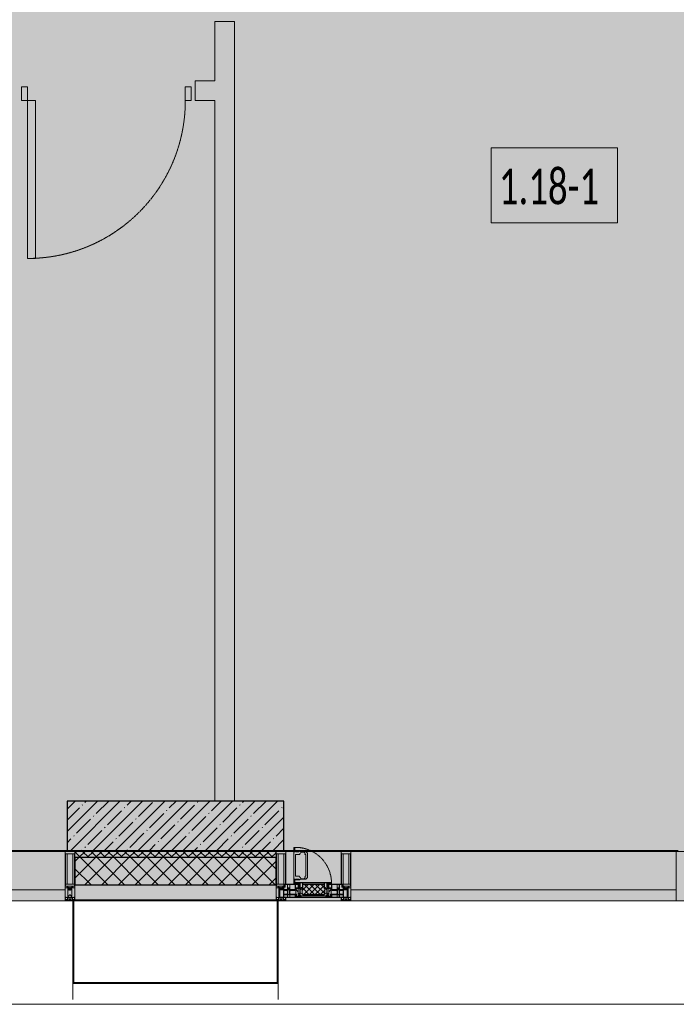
# Model space of a CAD drawing. Header units: millimetres. Extents: x -76220005 to 7466349, y -86687 to 22351.
# Tile 5 of 256: x 22988 to 26318, y -50259 to -45269. Entities that reach past the tile are written whole.
import ezdxf

# ---------------------------------------------------------------- set-up
doc = ezdxf.new("R2010")
doc.units = ezdxf.units.MM
doc.linetypes.add('-D1-02х01', pattern=[3, 2, -1])
for name, color, linetype, lineweight in [('_0', 7, 'Continuous', 13), ('A-010-A_ROOM', 7, 'Continuous', 18), ('A-200-M_WALL', 7, 'Continuous', 5), ('A-200-M_WALL_INT', 7, 'Continuous', 5), ('A-200-M_WALL_PAT', 7, 'Continuous', 5), ('A-214-M_CURT_WALL', 7, 'Continuous', 5), ('A-215-M_CURT_PANEL', 7, 'Continuous', 5), ('A-230-M_FLOOR', 7, 'Continuous', 5), ('A-280-M_COLUMN', 7, 'Continuous', 5), ('A-314-M_WINDOW', 7, 'Continuous', 5), ('A-325-M_DOOR', 7, 'Continuous', 5), ('S-280-M_COLUMN', 7, 'Continuous', 5), ('Z-060-M_DETAIL', 7, 'Continuous', 5), ('Ограждение', 7, 'Continuous', 5), ('Поручни', 7, 'Continuous', 5)]:
    doc.layers.add(name, color=color, linetype=linetype, lineweight=lineweight)
doc.styles.add('Calibri Light_2', font='Calibri light.ttf', dxfattribs={"width": 0.7, "height": 250})

# ---------------------------------------------------------------- blocks, each defined once
blk = doc.blocks.new('System Panel - A_PAN_Glass-3811965-50_AS_Plan_10')
at = {"layer": 'A-215-M_CURT_PANEL'}
for p, q in [((825, 55), (-825, 55)), ((-825, 55), (-825, 0)), ((825, 0), (825, 55)), ((-825, 0), (825, 0))]:
    blk.add_line(p, q, dxfattribs=at)
blk = doc.blocks.new('Rectangular Mullion - R_StandardFrame_50Wx250H-3725449-50_AS_Plan_10')
at = {"layer": 'A-214-M_CURT_WALL'}
blk.add_line((33540, -505), (31890, -505), dxfattribs=at)
blk = doc.blocks.new('A_PAN_Створка - 383мм-V17-50_AS_Plan_10')
at = {"layer": 'A-215-M_CURT_PANEL'}
h = blk.add_hatch(dxfattribs=at)
h.set_pattern_fill('FP_22', color=256, style=0, pattern_type=2)
h.set_pattern_definition([(225, (-11700, -754.981), (14.142136, -14.142136), []), (315, (-11700, -754.981), (14.142136, 14.142136), [])])
h.paths.add_polyline_path([(-54.5, -31.8), (-54.9, -34.1), (-57.2, -36.4), (-57.2, -60.8), (-54.6, -63.4), (-53.6, -82.7), (54.6, -81.8), (54.6, -63.4), (57.2, -60.8), (57.2, -36.4), (54.9, -34.1), (54.5, -31.8)])
at = {"layer": 'A-314-M_WINDOW'}
for p, q in [((-67.9, -17), (-171, -17)), ((-171, -17), (-171, -57)), ((-171, -18.5), (-153.5, -18.5)), ((-153.5, -18.5), (-152, -20)), ((-152, -20), (-152, -73.5)), ((-150.5, -17), (-150.5, -29.4)), ((-132.4, -18.6), (-150.5, -18.6)), ((-150.5, -29.4), (-132.4, -29.4)), ((-150.5, -33.6), (-150.5, -68)), ((-136.3, -33.6), (-150.5, -33.6)), ((-137.2, -31), (-135.8, -35)), ((-132.5, -31), (-137.2, -31)), ((-132.1, -36.8), (-135.8, -35)), ((-132.1, -49), (-135.8, -50.8)), ((-132.5, -31.9), (-133.4, -33.7)), ((-133.4, -33.7), (-130.1, -35.3)), ((-132.5, -31.9), (-132.5, -31)), ((-132.4, -29.4), (-132.4, -18.6)), ((-132.1, -49), (-132.1, -36.8)), ((-131, -18.2), (-131, -29.5)), ((-120.8, -18.2), (-131, -18.2)), ((-131, -29.5), (-120.8, -29.5)), ((-131, -30.9), (-131, -33)), ((-120.8, -30.9), (-131, -30.9)), ((-129.4, -34.6), (-131, -33)), ((-130.1, -35.3), (-129.4, -34.6)), ((-130.1, -35.3), (-130.1, -50.4)), ((-122.4, -34.6), (-120.8, -33)), ((-121.7, -35.3), (-122.4, -34.6)), ((-118.4, -33.7), (-121.7, -35.3)), ((-121.7, -35.3), (-121.7, -50.4)), ((-120.8, -18.2), (-120.8, -29.5)), ((-120.8, -30.9), (-120.8, -33)), ((-119.7, -36.8), (-115.9, -35)), ((-119.7, -49), (-119.7, -36.8)), ((-119.7, -49), (-115.9, -50.8)), ((-119.3, -18.6), (-92.5, -18.6)), ((-119.3, -29.4), (-119.3, -18.6)), ((-92.5, -29.4), (-119.3, -29.4)), ((-119.3, -31), (-114.6, -31)), ((-119.3, -31.9), (-119.3, -31)), ((-119.3, -31.9), (-118.4, -33.7)), ((-114.6, -31), (-115.9, -35)), ((-94.1, -33.5), (-115.4, -33.5)), ((-89.9, -35.1), (-94.1, -33.5)), ((-92.5, -18.6), (-92.5, -29.4)), ((-90.8, -18.5), (-90.8, -29.4)), ((-87.3, -18.5), (-90.8, -18.5)), ((-90.8, -29.4), (-85.9, -29.4)), ((-89.9, -32.5), (-89.9, -35.1)), ((-85.9, -32.5), (-89.9, -32.5)), ((-89.9, -35.1), (-89.9, -50.9)), ((-87.3, -20.4), (-87.3, -18.5)), ((-87.3, -20.4), (-87.3, -21.9)), ((-84.8, -20.4), (-87.3, -20.4)), ((-87.3, -21.9), (-85.9, -21.9)), ((-85.9, -18.2), (-85.9, -20.4)), ((-75.9, -18.2), (-85.9, -18.2)), ((-85.9, -21.9), (-85.9, -29.4)), ((-85.9, -29.4), (-85.9, -32.5)), ((-85.9, -53.5), (-78, -45.6)), ((-83.4, -20.4), (-84.8, -20.4)), ((-70, -33.8), (-83.4, -20.4)), ((-78, -84), (-78, -23.5)), ((-78, -23.5), (-67.9, -23.5)), ((-78, -36.8), (-70, -36.8)), ((-78, -45.6), (-78, -36.8)), ((-75.9, -21.5), (-75.9, -18.2)), ((-75.9, -21.5), (-75.9, -23.5)), ((-74.9, -21.5), (-75.9, -21.5)), ((-75.9, -23.5), (-73, -23.5)), ((-74.9, -17.9), (-74.9, -21.5)), ((-68.9, -17.9), (-74.9, -17.9)), ((-67.2, -29.3), (-73, -23.5)), ((-61.4, -23.5), (-70, -32.1)), ((-70, -32.1), (-70, -62.5)), ((-70, -36.8), (-70, -33.8)), ((-68.9, -21.5), (-68.9, -17.9)), ((-67.9, -21.5), (-68.9, -21.5)), ((67.9, -17), (-67.9, -17)), ((-61.4, -23.5), (-67.9, -17)), ((-67.9, -17), (-67.9, -23.5)), ((-67.9, -17), (67.9, -17)), ((-67.9, -21.5), (-67.9, -23.5)), ((-67.9, -23.5), (-64.6, -26.8)), ((-67.9, -23.5), (-64.6, -26.8)), ((-64.6, -26.8), (-67.2, -29.3)), ((-64.6, -26.8), (-61.4, -23.5)), ((61.4, -23.5), (-61.4, -23.5)), ((67.9, -17), (61.4, -23.5)), ((70, -32.1), (61.4, -23.5)), ((61.4, -23.5), (64.6, -26.8)), ((67.9, -23.5), (64.6, -26.8)), ((64.6, -26.8), (67.9, -23.5)), ((64.6, -26.8), (67.2, -29.3)), ((67.2, -29.3), (73, -23.5)), ((67.9, -23.5), (67.9, -17)), ((171, -17), (67.9, -17)), ((67.9, -21.5), (67.9, -23.5)), ((67.9, -21.5), (68.9, -21.5)), ((67.9, -23.5), (78, -23.5)), ((68.9, -17.9), (74.9, -17.9)), ((68.9, -21.5), (68.9, -17.9)), ((70, -33.8), (83.4, -20.4)), ((70, -62.5), (70, -32.1)), ((70, -36.8), (70, -33.8)), ((78, -36.8), (70, -36.8)), ((75.9, -23.5), (73, -23.5)), ((74.9, -17.9), (74.9, -21.5)), ((74.9, -21.5), (75.9, -21.5)), ((75.9, -18.2), (85.9, -18.2)), ((75.9, -21.5), (75.9, -18.2)), ((75.9, -21.5), (75.9, -23.5)), ((78, -23.5), (78, -84)), ((78, -45.6), (78, -36.8)), ((85.9, -53.5), (78, -45.6)), ((83.4, -20.4), (84.8, -20.4)), ((84.8, -20.4), (87.3, -20.4)), ((85.9, -18.2), (85.9, -20.4)), ((85.9, -21.9), (85.9, -29.4)), ((87.3, -21.9), (85.9, -21.9)), ((85.9, -29.4), (85.9, -32.5)), ((90.8, -29.4), (85.9, -29.4)), ((85.9, -32.5), (89.9, -32.5)), ((87.3, -18.5), (90.8, -18.5)), ((87.3, -20.4), (87.3, -18.5)), ((87.3, -20.4), (87.3, -21.9)), ((89.9, -32.5), (89.9, -35.1)), ((89.9, -35.1), (94.1, -33.5)), ((89.9, -35.1), (89.9, -50.9)), ((90.8, -18.5), (90.8, -29.4)), ((92.5, -18.6), (92.5, -29.4)), ((119.3, -18.6), (92.5, -18.6)), ((92.5, -29.4), (119.3, -29.4)), ((94.1, -33.5), (115.4, -33.5)), ((114.6, -31), (115.9, -35)), ((119.3, -31), (114.6, -31)), ((119.7, -36.8), (115.9, -35)), ((119.7, -49), (115.9, -50.8)), ((119.3, -31.9), (118.4, -33.7)), ((118.4, -33.7), (121.7, -35.3)), ((119.3, -29.4), (119.3, -18.6)), ((119.3, -31.9), (119.3, -31)), ((119.7, -49), (119.7, -36.8)), ((120.8, -18.2), (120.8, -29.5)), ((120.8, -18.2), (131, -18.2)), ((131, -29.5), (120.8, -29.5)), ((120.8, -30.9), (120.8, -33)), ((120.8, -30.9), (131, -30.9)), ((122.4, -34.6), (120.8, -33)), ((121.7, -35.3), (122.4, -34.6)), ((121.7, -35.3), (121.7, -50.4)), ((129.4, -34.6), (131, -33)), ((130.1, -35.3), (129.4, -34.6)), ((133.4, -33.7), (130.1, -35.3)), ((130.1, -35.3), (130.1, -50.4)), ((131, -18.2), (131, -29.5)), ((131, -30.9), (131, -33)), ((132.1, -36.8), (135.8, -35)), ((132.1, -49), (132.1, -36.8)), ((132.1, -49), (135.8, -50.8)), ((132.4, -18.6), (150.5, -18.6)), ((132.4, -29.4), (132.4, -18.6)), ((150.5, -29.4), (132.4, -29.4)), ((132.5, -31), (137.2, -31)), ((132.5, -31.9), (132.5, -31)), ((132.5, -31.9), (133.4, -33.7)), ((137.2, -31), (135.8, -35)), ((136.3, -33.6), (150.5, -33.6)), ((150.5, -17), (150.5, -29.4)), ((150.5, -33.6), (150.5, -68)), ((153.5, -18.5), (152, -20)), ((152, -20), (152, -73.5)), ((171, -18.5), (153.5, -18.5)), ((171, -57), (171, -17)), ((-171, -55.5), (-152, -55.5)), ((-171, -57), (-156, -57)), ((-153, -60), (-153, -73.5)), ((-153, -73.5), (-150, -73.5)), ((-136.4, -52.4), (-150.5, -52.4)), ((-150.5, -56.6), (-132.4, -56.6)), ((-150.5, -68), (-143.5, -68)), ((-150.5, -69.5), (-150.5, -73.5)), ((-145, -69.5), (-150.5, -69.5)), ((-150, -73.5), (-150, -84)), ((-150, -84), (-78, -84)), ((-148.5, -81), (-148.5, -82.5)), ((-143.5, -81), (-148.5, -81)), ((-148.5, -82.5), (-132.4, -82.5)), ((-145, -69.5), (-145, -79.5)), ((-143.5, -68), (-143.5, -81)), ((-137.2, -54.8), (-135.8, -50.8)), ((-132.5, -54.8), (-137.2, -54.8)), ((-133.4, -52), (-130.1, -50.4)), ((-132.5, -53.8), (-133.4, -52)), ((-132.5, -53.8), (-132.5, -54.8)), ((-132.4, -56.6), (-132.4, -82.5)), ((-129.4, -51.1), (-131, -52.7)), ((-131, -55.1), (-131, -52.7)), ((-120.8, -55.1), (-131, -55.1)), ((-131, -56.5), (-131, -62.6)), ((-131, -56.5), (-120.8, -56.5)), ((-120.8, -62.6), (-131, -62.6)), ((-131, -64.6), (-120.8, -64.6)), ((-131, -82.5), (-131, -64.6)), ((-131, -82.5), (-120.8, -82.5)), ((-130.1, -50.4), (-129.4, -51.1)), ((-121.7, -50.4), (-122.4, -51.1)), ((-122.4, -51.1), (-120.8, -52.7)), ((-118.4, -52), (-121.7, -50.4)), ((-120.8, -55.1), (-120.8, -52.7)), ((-120.8, -56.5), (-120.8, -62.6)), ((-120.8, -82.5), (-120.8, -64.6)), ((-119.3, -53.8), (-118.4, -52)), ((-119.3, -53.8), (-119.3, -54.8)), ((-119.3, -54.8), (-114.6, -54.8)), ((-119.3, -56.6), (-119.3, -82.5)), ((-92.5, -56.6), (-119.3, -56.6)), ((-119.3, -82.5), (-92.5, -82.5)), ((-114.6, -54.8), (-115.9, -50.8)), ((-94.1, -52.5), (-115.3, -52.5)), ((-89.9, -50.9), (-94.1, -52.5)), ((-92.5, -56.6), (-92.5, -82.5)), ((-73.9, -87.5), (-91.5, -87.5)), ((-91.5, -87.5), (-91.5, -92)), ((-91.5, -92), (91.5, -92)), ((-90.8, -56.6), (-85.9, -56.6)), ((-90.8, -62.7), (-90.8, -56.6)), ((-80.4, -62.7), (-90.8, -62.7)), ((-90.8, -64.6), (-90.8, -82.5)), ((-80.1, -64.6), (-90.8, -64.6)), ((-90.8, -82.5), (-79.5, -82.5)), ((-89.9, -52.2), (-89.9, -50.9)), ((-89.9, -52.2), (-88.6, -53.5)), ((-85.9, -53.5), (-88.6, -53.5)), ((-85.9, -56.6), (-85.9, -53.5)), ((-78, -84), (-85, -84)), ((-85, -84), (-85, -87.5)), ((-85, -87.5), (-78, -87.5)), ((-80.4, -61.1), (-80.4, -62.7)), ((-78, -61.1), (-80.4, -61.1)), ((-80.1, -66.1), (-80.1, -64.6)), ((-78, -66.1), (-80.1, -66.1)), ((-79.5, -80.6), (-78, -80.6)), ((-79.5, -82.5), (-79.5, -80.6)), ((-78, -66.1), (-78, -61.1)), ((-78, -87.5), (-78, -84)), ((-78, -84), (-73.9, -84)), ((-70, -62.5), (-73.9, -62.5)), ((-73.9, -62.5), (-73.9, -87.5)), ((73.9, -62.5), (70, -62.5)), ((73.9, -87.5), (73.9, -62.5)), ((73.9, -84), (78, -84)), ((91.5, -87.5), (73.9, -87.5)), ((78, -61.1), (80.4, -61.1)), ((78, -66.1), (78, -61.1)), ((78, -66.1), (80.1, -66.1)), ((79.5, -80.6), (78, -80.6)), ((78, -87.5), (78, -84)), ((78, -84), (85, -84)), ((78, -84), (150, -84)), ((85, -87.5), (78, -87.5)), ((79.5, -82.5), (79.5, -80.6)), ((90.8, -82.5), (79.5, -82.5)), ((80.1, -64.6), (90.8, -64.6)), ((80.1, -66.1), (80.1, -64.6)), ((80.4, -61.1), (80.4, -62.7)), ((80.4, -62.7), (90.8, -62.7)), ((85, -84), (85, -87.5)), ((85.9, -53.5), (88.6, -53.5)), ((85.9, -56.6), (85.9, -53.5)), ((90.8, -56.6), (85.9, -56.6)), ((89.9, -52.2), (88.6, -53.5)), ((89.9, -50.9), (94.1, -52.5)), ((89.9, -52.2), (89.9, -50.9)), ((90.8, -62.7), (90.8, -56.6)), ((90.8, -64.6), (90.8, -82.5)), ((91.5, -92), (91.5, -87.5)), ((92.5, -56.6), (119.3, -56.6)), ((92.5, -56.6), (92.5, -82.5)), ((119.3, -82.5), (92.5, -82.5)), ((94.1, -52.5), (115.3, -52.5)), ((114.6, -54.8), (115.9, -50.8)), ((119.3, -54.8), (114.6, -54.8)), ((118.4, -52), (121.7, -50.4)), ((119.3, -53.8), (118.4, -52)), ((119.3, -53.8), (119.3, -54.8)), ((119.3, -56.6), (119.3, -82.5)), ((122.4, -51.1), (120.8, -52.7)), ((120.8, -55.1), (120.8, -52.7)), ((120.8, -55.1), (131, -55.1)), ((120.8, -56.5), (120.8, -62.6)), ((131, -56.5), (120.8, -56.5)), ((120.8, -62.6), (131, -62.6)), ((120.8, -82.5), (120.8, -64.6)), ((131, -64.6), (120.8, -64.6)), ((131, -82.5), (120.8, -82.5)), ((121.7, -50.4), (122.4, -51.1)), ((130.1, -50.4), (129.4, -51.1)), ((129.4, -51.1), (131, -52.7)), ((133.4, -52), (130.1, -50.4)), ((131, -55.1), (131, -52.7)), ((131, -56.5), (131, -62.6)), ((131, -82.5), (131, -64.6)), ((150.5, -56.6), (132.4, -56.6)), ((132.4, -56.6), (132.4, -82.5)), ((148.5, -82.5), (132.4, -82.5)), ((132.5, -53.8), (133.4, -52)), ((132.5, -53.8), (132.5, -54.8)), ((132.5, -54.8), (137.2, -54.8)), ((137.2, -54.8), (135.8, -50.8)), ((136.4, -52.4), (150.5, -52.4)), ((143.5, -68), (143.5, -81)), ((150.5, -68), (143.5, -68)), ((143.5, -81), (148.5, -81)), ((145, -69.5), (150.5, -69.5)), ((145, -69.5), (145, -79.5)), ((148.5, -81), (148.5, -82.5)), ((150, -84), (150, -73.5)), ((150, -73.5), (153, -73.5)), ((150.5, -69.5), (150.5, -73.5)), ((171, -55.5), (152, -55.5)), ((153, -73.5), (153, -60)), ((156, -57), (171, -57))]:
    blk.add_line(p, q, dxfattribs=at)
for centre, start, end in [((-156, -60), 0, 90), ((156, -60), 90, 180)]:
    blk.add_arc(centre, 3, start, end, dxfattribs=at)
at = {"layer": 'A-314-M_WINDOW', "linetype": '-D1-02х01'}
blk.add_arc((91.4, -87.5), 183, 181.4091, 271.1445, dxfattribs=at)
at = {"layer": 'Z-060-M_DETAIL'}
for p, q in [((-70, -32.1), (-61.4, -23.5)), ((-70, -62.5), (-70, -32.1)), ((-67.8, -38.3), (-65.7, -37.4)), ((-67.8, -55.7), (-67.8, -38.3)), ((-65.7, -37.4), (-60.8, -34.7)), ((61.4, -23.5), (-61.4, -23.5)), ((-60.8, -34.7), (-57.3, -35.9)), ((-55.2, -33.8), (-57.3, -35.9)), ((-54.9, -34.1), (-57.2, -36.4)), ((-57.2, -36.4), (-57.2, -60.8)), ((-55.2, -33.8), (-54.8, -31.5)), ((-54.9, -25.8), (-53.9, -24.8)), ((-54.9, -29.5), (-54.9, -25.8)), ((-53.9, -30.5), (-54.9, -29.5)), ((-54.5, -31.8), (-54.9, -34.1)), ((0, -31.5), (-54.8, -31.5)), ((54.5, -31.8), (-54.5, -31.8)), ((-53.9, -24.8), (53.9, -24.8)), ((53.9, -30.5), (-53.9, -30.5)), ((0, -31.5), (54.8, -31.5)), ((54.9, -25.8), (53.9, -24.8)), ((53.9, -30.5), (54.9, -29.5)), ((54.9, -34.1), (54.5, -31.8)), ((55.2, -33.8), (54.8, -31.5)), ((54.9, -29.5), (54.9, -25.8)), ((57.2, -36.4), (54.9, -34.1)), ((55.2, -33.8), (57.3, -35.9)), ((57.2, -60.8), (57.2, -36.4)), ((60.8, -34.7), (57.3, -35.9)), ((65.7, -37.4), (60.8, -34.7)), ((70, -32.1), (61.4, -23.5)), ((67.8, -38.3), (65.7, -37.4)), ((67.8, -55.7), (67.8, -38.3)), ((70, -62.5), (70, -32.1)), ((-91.5, -87.5), (-73.9, -87.5)), ((-91.5, -92), (-91.5, -87.5)), ((-91.5, -92), (91.5, -92)), ((-83.4, -90.3), (-83.4, -87.5)), ((-83.4, -90.3), (-69.4, -90.3)), ((-73.9, -62.5), (-70, -62.5)), ((-73.9, -87.5), (-73.9, -62.5)), ((-69.4, -66.5), (-73.9, -66.5)), ((-73.9, -81.5), (-69.4, -81.5)), ((-69.4, -85.5), (-73.9, -85.5)), ((-69.4, -81.5), (-69.4, -66.5)), ((-69.4, -90.3), (-69.4, -85.5)), ((-61.7, -62.5), (-67.9, -62.5)), ((-67.9, -62.5), (-67.9, -89.3)), ((-67.9, -89.3), (-66.9, -90.3)), ((-66, -56.5), (-67.8, -55.7)), ((-66.9, -90.3), (-57.4, -90.3)), ((-66, -56.5), (-62, -59.1)), ((-62, -59.1), (-60.7, -61)), ((-61.7, -64.9), (-61.7, -62.5)), ((-60.1, -67.7), (-61.7, -64.9)), ((-60.7, -61), (-57.4, -61)), ((-56.4, -67.7), (-60.1, -67.7)), ((-57.4, -61), (-54.9, -63.5)), ((-57.4, -90.3), (-56.4, -89.4)), ((-57.2, -60.8), (-54.6, -63.4)), ((-56.4, -89.4), (-56.4, -67.7)), ((-54.9, -63.5), (-54.9, -81.9)), ((-54.9, -81.9), (-53.8, -83)), ((-54.9, -85.6), (-53.9, -84.6)), ((-54.9, -89.3), (-54.9, -85.6)), ((-53.9, -90.3), (-54.9, -89.3)), ((-54.6, -63.4), (-54.6, -81.8)), ((-54.6, -81.8), (-53.6, -82.7)), ((-53.9, -84.6), (53.9, -84.6)), ((53.9, -90.3), (-53.9, -90.3)), ((53.8, -83), (-53.8, -83)), ((-53.6, -82.7), (53.6, -82.7)), ((53.6, -82.7), (54.6, -81.8)), ((54.9, -81.9), (53.8, -83)), ((54.9, -85.6), (53.9, -84.6)), ((53.9, -90.3), (54.9, -89.3)), ((54.6, -63.4), (57.2, -60.8)), ((54.6, -81.8), (54.6, -63.4)), ((57.4, -61), (54.9, -63.5)), ((54.9, -63.5), (54.9, -81.9)), ((54.9, -89.3), (54.9, -85.6)), ((56.4, -67.7), (60.1, -67.7)), ((56.4, -89.4), (56.4, -67.7)), ((57.4, -90.3), (56.4, -89.4)), ((60.7, -61), (57.4, -61)), ((66.9, -90.3), (57.4, -90.3)), ((60.1, -67.7), (61.7, -64.9)), ((62, -59.1), (60.7, -61)), ((61.7, -62.5), (67.9, -62.5)), ((61.7, -64.9), (61.7, -62.5)), ((66, -56.5), (62, -59.1)), ((66, -56.5), (67.8, -55.7)), ((67.9, -89.3), (66.9, -90.3)), ((67.9, -62.5), (67.9, -89.3)), ((69.4, -66.5), (73.9, -66.5)), ((69.4, -81.5), (69.4, -66.5)), ((73.9, -81.5), (69.4, -81.5)), ((69.4, -85.5), (73.9, -85.5)), ((69.4, -90.3), (69.4, -85.5)), ((83.4, -90.3), (69.4, -90.3)), ((73.9, -62.5), (70, -62.5)), ((73.9, -87.5), (73.9, -62.5)), ((91.5, -87.5), (73.9, -87.5)), ((83.4, -90.3), (83.4, -87.5)), ((91.5, -92), (91.5, -87.5))]:
    blk.add_line(p, q, dxfattribs=at)
at = {"layer": 'Z-060-M_DETAIL', "color": 9, "true_color": 0xc8c8c8}
for p, q in [((95.1, -87.5), (95.1, -105.1)), ((99.6, -87.5), (95.1, -87.5)), ((97.9, -95.6), (95.1, -95.6)), ((97.9, -95.6), (97.9, -109.6)), ((99.6, -270.5), (99.6, -87.5)), ((39.7, -109), (31.1, -117.6)), ((31.1, -117.6), (31.1, -240.4)), ((41.4, -123.8), (39.1, -124.2)), ((39.1, -179), (39.1, -124.2)), ((70.1, -109), (39.7, -109)), ((41.4, -123.8), (43.5, -121.7)), ((45, -113.3), (42.3, -118.2)), ((42.3, -118.2), (43.5, -121.7)), ((45.9, -111.2), (45, -113.3)), ((63.3, -111.2), (45.9, -111.2)), ((64.1, -113), (63.3, -111.2)), ((64.1, -113), (66.7, -117)), ((66.7, -117), (68.6, -118.3)), ((68.6, -118.3), (68.6, -121.6)), ((68.6, -121.6), (71.1, -124.1)), ((70.1, -105.1), (70.1, -109)), ((95.1, -105.1), (70.1, -105.1)), ((71.1, -124.1), (89.5, -124.1)), ((74.1, -109.6), (74.1, -105.1)), ((89.1, -109.6), (74.1, -109.6)), ((89.1, -105.1), (89.1, -109.6)), ((89.5, -124.1), (90.6, -125.2)), ((90.6, -125.2), (90.6, -232.8)), ((93.1, -109.6), (93.1, -105.1)), ((97.9, -109.6), (93.1, -109.6)), ((39.1, -179), (39.1, -233.8)), ((39.7, -249), (31.1, -240.4)), ((41.4, -234.2), (39.1, -233.8)), ((70.1, -249), (39.7, -249)), ((41.4, -234.2), (43.5, -236.3)), ((42.3, -239.8), (43.5, -236.3)), ((45, -244.7), (42.3, -239.8)), ((45.9, -246.8), (45, -244.7)), ((63.3, -246.8), (45.9, -246.8)), ((64.1, -245), (63.3, -246.8)), ((64.1, -245), (66.7, -241)), ((66.7, -241), (68.6, -239.7)), ((68.6, -236.4), (71.1, -233.9)), ((68.6, -239.7), (68.6, -236.4)), ((70.1, -252.9), (70.1, -249)), ((71.1, -233.9), (89.5, -233.9)), ((74.1, -248.4), (74.1, -252.9)), ((89.1, -248.4), (74.1, -248.4)), ((89.1, -252.9), (89.1, -248.4)), ((89.5, -233.9), (90.6, -232.8)), ((93.1, -248.4), (93.1, -252.9)), ((97.9, -248.4), (93.1, -248.4)), ((97.9, -262.4), (97.9, -248.4)), ((95.1, -252.9), (70.1, -252.9)), ((95.1, -270.5), (95.1, -252.9)), ((97.9, -262.4), (95.1, -262.4)), ((99.6, -270.5), (95.1, -270.5))]:
    blk.add_line(p, q, dxfattribs=at)
blk = doc.blocks.new('Rectangular Mullion - R_StandardFrame_50Wx250H-V7-50_AS_Plan_10')
at = {"layer": 'A-214-M_CURT_WALL'}
for p, q in [((34660, -505), (34700.4, -505)), ((34729.9, -505), (34940, -505)), ((34660, -755), (34940, -755))]:
    blk.add_line(p, q, dxfattribs=at)
blk = doc.blocks.new('Rectangular Mullion - 50Wx250H-V1-50_AS_Plan_10')
at = {"layer": 'Z-060-M_DETAIL'}
for p, q in [((-25, 84), (-25, 250)), ((-25, 250), (0, 250)), ((25, 250), (0, 250)), ((25, 65.2), (25, 250)), ((-23, 237.3), (0, 237.3)), ((-23, 237.3), (-23, 84)), ((-14.9, 84), (-14.9, 237.3)), ((23, 237.3), (0, 237.3)), ((14.9, 84), (14.9, 237.3)), ((23, 237.3), (23, 73.6)), ((0, 84), (-15, 84)), ((-0.5, 73.6), (-15, 73.6)), ((-10, 71.3), (-12, 71.3)), ((-10, 57.4), (-10, 71.3)), ((-7, 65.2), (-5.9, 67.3)), ((-7, 65.2), (-7, 57)), ((-4.1, 67.3), (-5.9, 67.3)), ((-4.1, 67.3), (-2.9, 65.1)), ((-2.9, 65.1), (-2.9, 57)), ((0, 84), (23, 84)), ((0.5, 73.6), (23, 73.6)), ((4.1, 67.3), (2.9, 65.1)), ((2.9, 65.1), (2.9, 57)), ((4.1, 67.3), (5.9, 67.3)), ((7, 65.2), (5.9, 67.3)), ((7, 65.2), (7, 54.7)), ((8.7, 53), (7, 54.7)), ((8.7, 53), (10, 53)), ((10, 71.3), (14, 71.3)), ((10, 53), (10, 71.3)), ((10, 53), (10, 17)), ((14, 71.3), (14, 65.2)), ((14, 65.2), (25, 65.2)), ((-23.8, 14.6), (-25, 14.2)), ((-25, 0), (-25, 14.2)), ((-23.8, 17), (-23.8, 14.6)), ((-22.5, 10.6), (-23.8, 14.6)), ((-22.5, 10.6), (-23.7, 9.9)), ((-23.7, 1.3), (-23.7, 9.9)), ((-23.7, 1.3), (-11.8, 1.3)), ((-23.2, 10.2), (-22.5, 8)), ((-22.5, 8), (-22.5, 4.5)), ((-21.3, 4.5), (-22.5, 4.5)), ((-22.3, 17), (-22.3, 16)), ((-22.3, 16), (-21.3, 16)), ((-19.9, 17), (-21.3, 16)), ((-21.3, 4.5), (-21.3, 6.5)), ((-21.3, 6.5), (-14.2, 6.5)), ((-7.4, 16.6), (-18.4, 16.6)), ((-14.2, 6.5), (-14.2, 4.5)), ((-13.2, 4.5), (-14.2, 4.5)), ((-13.2, 4.5), (-12.2, 7.2)), ((-12.7, 7.6), (-11.3, 11.4)), ((-12.7, 7.6), (-11.8, 6.9)), ((-12.2, 9), (-12.2, 14.8)), ((-12.2, 14.8), (0, 14.8)), ((-11.8, 1.3), (-11.8, 6.9)), ((-10.5, 11.2), (-11.3, 11.4)), ((-10.5, 1.5), (-10.5, 11.2)), ((-4.8, 1.5), (-10.5, 1.5)), ((0, 8), (-4.8, 8)), ((-4.8, 1.5), (-4.8, 8)), ((-2.6, 16.8), (0, 16.8)), ((2.6, 16.8), (0, 16.8)), ((0, 14.8), (0, 16.8)), ((0, 14.8), (0, 16.8)), ((12.2, 14.8), (0, 14.8)), ((0, 0), (0, 8)), ((0, 8), (4.8, 8)), ((0, 0), (0, 8)), ((4.8, 1.5), (4.8, 8)), ((4.8, 1.5), (10.5, 1.5)), ((8.5, 23), (6, 25.5)), ((6, 18), (7.4, 18)), ((7.4, 18), (7.4, 16.6)), ((7.4, 16.6), (18.4, 16.6)), ((7.5, 18.5), (8.5, 18.5)), ((7.5, 17), (7.5, 18.5)), ((10, 17), (7.5, 17)), ((8.5, 18.5), (8.5, 23)), ((10.5, 11.2), (11.3, 11.4)), ((10.5, 1.5), (10.5, 11.2)), ((12.7, 7.6), (11.3, 11.4)), ((12.7, 7.6), (11.8, 6.9)), ((11.8, 1.3), (11.8, 6.9)), ((23.7, 1.3), (11.8, 1.3)), ((12.2, 9), (12.2, 14.8)), ((13.2, 4.5), (12.2, 7.2)), ((13.2, 4.5), (14.2, 4.5)), ((21.3, 6.5), (14.2, 6.5)), ((14.2, 6.5), (14.2, 4.5)), ((18.4, 16.6), (19, 17.6)), ((19, 17.6), (21.3, 16)), ((22.3, 16), (21.3, 16)), ((21.3, 4.5), (21.3, 6.5)), ((21.3, 4.5), (22.5, 4.5)), ((22.3, 17), (22.3, 16)), ((22.3, 17), (23.8, 17)), ((22.5, 10.6), (23.8, 14.6)), ((22.5, 10.6), (23.7, 9.9)), ((23.2, 10.2), (22.5, 8)), ((22.5, 8), (22.5, 4.5)), ((23.7, 1.3), (23.7, 9.9)), ((23.8, 17), (23.8, 14.6)), ((23.8, 14.6), (25, 14.2)), ((25, 0), (25, 14.2)), ((-25, 0), (0, 0)), ((25, 0), (0, 0))]:
    blk.add_line(p, q, dxfattribs=at)
for centre, start, end in [((-0.5, 73.1), 360, 90), ((0.5, 73.1), 90, 180)]:
    blk.add_arc(centre, 0.5, start, end, dxfattribs=at)
blk = doc.blocks.new('Rectangular Mullion - R_StandardFrame_50Wx250H-3548423-50_AS_Plan_10')
at = {"layer": 'A-214-M_CURT_WALL', "lineweight": 9}
for p, q in [((-25, -17), (-25, 0)), ((-25, 0), (25, 0)), ((25, 0), (25, -250)), ((-25, -250), (-25, -84)), ((25, -250), (-25, -250))]:
    blk.add_line(p, q, dxfattribs=at)
blk = doc.blocks.new('Rectangular Mullion - R_StandardFrame_50Wx250H-3812575-50_AS_Plan_10')
at = {"layer": 'A-214-M_CURT_WALL', "lineweight": 9}
for p, q in [((-50, -250), (-50, 0)), ((-50, 0), (0, 0)), ((0, 0), (0, -250)), ((0, -250), (-50, -250))]:
    blk.add_line(p, q, dxfattribs=at)
blk = doc.blocks.new('Rectangular Mullion - 50Wx250H-2623690-50_AS_Plan_10')
at = {"layer": 'Z-060-M_DETAIL'}
for p, q in [((-25, 65.2), (-25, 250)), ((-25, 250), (0, 250)), ((25, 250), (0, 250)), ((25, 65.2), (25, 250)), ((-23, 237.3), (0, 237.3)), ((-23, 237.3), (-23, 73.6)), ((-14.9, 84), (-14.9, 237.3)), ((23, 237.3), (0, 237.3)), ((14.9, 84), (14.9, 237.3)), ((23, 237.3), (23, 73.6)), ((-14, 65.2), (-25, 65.2)), ((0, 84), (-23, 84)), ((-0.5, 73.6), (-23, 73.6)), ((-14, 71.3), (-14, 65.2)), ((-10, 71.3), (-14, 71.3)), ((-10, 53), (-10, 71.3)), ((-8.7, 53), (-10, 53)), ((-10, 53), (-10, 17)), ((-8.7, 53), (-7, 54.7)), ((-7, 65.2), (-5.9, 67.3)), ((-7, 65.2), (-7, 54.7)), ((-4.1, 67.3), (-5.9, 67.3)), ((-4.1, 67.3), (-2.9, 65.1)), ((-2.9, 65.1), (-2.9, 54.6)), ((-1.3, 53), (-2.9, 54.6)), ((0, 53), (-1.3, 53)), ((0, 84), (23, 84)), ((0, 53), (1.3, 53)), ((0.5, 73.6), (23, 73.6)), ((1.3, 53), (2.9, 54.6)), ((4.1, 67.3), (2.9, 65.1)), ((2.9, 65.1), (2.9, 54.6)), ((4.1, 67.3), (5.9, 67.3)), ((7, 65.2), (5.9, 67.3)), ((7, 65.2), (7, 54.7)), ((8.7, 53), (7, 54.7)), ((8.7, 53), (10, 53)), ((10, 71.3), (14, 71.3)), ((10, 53), (10, 71.3)), ((10, 53), (10, 17)), ((14, 71.3), (14, 65.2)), ((14, 65.2), (25, 65.2)), ((-23.8, 14.6), (-25, 14.2)), ((-25, 0), (-25, 14.2)), ((-22.3, 17), (-23.8, 17)), ((-23.8, 17), (-23.8, 14.6)), ((-22.5, 10.6), (-23.8, 14.6)), ((-22.5, 10.6), (-23.7, 9.9)), ((-23.7, 1.3), (-23.7, 9.9)), ((-23.7, 1.3), (-11.8, 1.3)), ((-23.2, 10.2), (-22.5, 8)), ((-22.5, 8), (-22.5, 4.5)), ((-21.3, 4.5), (-22.5, 4.5)), ((-22.3, 17), (-22.3, 16)), ((-22.3, 16), (-21.3, 16)), ((-19, 17.6), (-21.3, 16)), ((-21.3, 4.5), (-21.3, 6.5)), ((-21.3, 6.5), (-14.2, 6.5)), ((-18.4, 16.6), (-19, 17.6)), ((-7.4, 16.6), (-18.4, 16.6)), ((-14.2, 6.5), (-14.2, 4.5)), ((-13.2, 4.5), (-14.2, 4.5)), ((-13.2, 4.5), (-12.2, 7.2)), ((-12.7, 7.6), (-11.3, 11.4)), ((-12.7, 7.6), (-11.8, 6.9)), ((-12.2, 9), (-12.2, 14.8)), ((-12.2, 14.8), (0, 14.8)), ((-11.8, 1.3), (-11.8, 6.9)), ((-10.5, 11.2), (-11.3, 11.4)), ((-10.5, 1.5), (-10.5, 11.2)), ((-4.8, 1.5), (-10.5, 1.5)), ((-10, 17), (-7.5, 17)), ((-8.5, 23), (-1.5, 30)), ((-8.5, 18.5), (-8.5, 23)), ((-7.5, 18.5), (-8.5, 18.5)), ((-7.5, 17), (-7.5, 18.5)), ((-7.4, 18), (-7.4, 16.6)), ((-2.6, 18), (-7.4, 18)), ((0, 8), (-4.8, 8)), ((-4.8, 1.5), (-4.8, 8)), ((-2.6, 18), (-2.6, 16.8)), ((-2.6, 16.8), (0, 16.8)), ((-1.5, 30), (0, 30)), ((1.5, 30), (0, 30)), ((2.6, 16.8), (0, 16.8)), ((0, 14.8), (0, 16.8)), ((0, 14.8), (0, 16.8)), ((12.2, 14.8), (0, 14.8)), ((0, 0), (0, 8)), ((0, 8), (4.8, 8)), ((0, 0), (0, 8)), ((8.5, 23), (1.5, 30)), ((2.6, 18), (2.6, 16.8)), ((2.6, 18), (7.4, 18)), ((4.8, 1.5), (4.8, 8)), ((4.8, 1.5), (10.5, 1.5)), ((7.4, 18), (7.4, 16.6)), ((7.4, 16.6), (18.4, 16.6)), ((7.5, 18.5), (8.5, 18.5)), ((7.5, 17), (7.5, 18.5)), ((10, 17), (7.5, 17)), ((8.5, 18.5), (8.5, 23)), ((10.5, 11.2), (11.3, 11.4)), ((10.5, 1.5), (10.5, 11.2)), ((12.7, 7.6), (11.3, 11.4)), ((12.7, 7.6), (11.8, 6.9)), ((11.8, 1.3), (11.8, 6.9)), ((23.7, 1.3), (11.8, 1.3)), ((12.2, 9), (12.2, 14.8)), ((13.2, 4.5), (12.2, 7.2)), ((13.2, 4.5), (14.2, 4.5)), ((21.3, 6.5), (14.2, 6.5)), ((14.2, 6.5), (14.2, 4.5)), ((18.4, 16.6), (19, 17.6)), ((19, 17.6), (21.3, 16)), ((22.3, 16), (21.3, 16)), ((21.3, 4.5), (21.3, 6.5)), ((21.3, 4.5), (22.5, 4.5)), ((22.3, 17), (22.3, 16)), ((22.3, 17), (23.8, 17)), ((22.5, 10.6), (23.8, 14.6)), ((22.5, 10.6), (23.7, 9.9)), ((23.2, 10.2), (22.5, 8)), ((22.5, 8), (22.5, 4.5)), ((23.7, 1.3), (23.7, 9.9)), ((23.8, 17), (23.8, 14.6)), ((23.8, 14.6), (25, 14.2)), ((25, 0), (25, 14.2)), ((-25, 0), (0, 0)), ((25, 0), (0, 0))]:
    blk.add_line(p, q, dxfattribs=at)
for centre, start, end in [((-0.5, 73.1), 360, 90), ((0.5, 73.1), 90, 180)]:
    blk.add_arc(centre, 0.5, start, end, dxfattribs=at)
blk = doc.blocks.new('Rectangular Mullion - 50Wx250H-V51-50_AS_Plan_10')
at = {"layer": 'Z-060-M_DETAIL'}
for p, q in [((-25, 65.2), (-25, 250)), ((-25, 250), (0, 250)), ((25, 250), (0, 250)), ((25, 84), (25, 250)), ((-23, 237.3), (0, 237.3)), ((-23, 237.3), (-23, 73.6)), ((-14.9, 84), (-14.9, 237.3)), ((23, 237.3), (0, 237.3)), ((14.9, 84), (14.9, 237.3)), ((23, 237.3), (23, 84)), ((-14, 65.2), (-25, 65.2)), ((0, 84), (-23, 84)), ((-0.5, 73.6), (-23, 73.6)), ((-14, 71.3), (-14, 65.2)), ((-10, 71.3), (-14, 71.3)), ((-10, 53), (-10, 71.3)), ((-8.7, 53), (-10, 53)), ((-10, 53), (-10, 17)), ((-8.7, 53), (-7, 54.7)), ((-7, 65.2), (-5.9, 67.3)), ((-7, 65.2), (-7, 54.7)), ((-4.1, 67.3), (-5.9, 67.3)), ((-4.1, 67.3), (-2.9, 65.1)), ((-2.9, 65.1), (-2.9, 57)), ((0, 84), (15, 84)), ((0.5, 73.6), (15, 73.6)), ((4.1, 67.3), (2.9, 65.1)), ((2.9, 65.1), (2.9, 57)), ((4.1, 67.3), (5.9, 67.3)), ((7, 65.2), (5.9, 67.3)), ((7, 65.2), (7, 57)), ((10, 71.3), (12, 71.3)), ((10, 57.4), (10, 71.3)), ((-23.8, 14.6), (-25, 14.2)), ((-25, 0), (-25, 14.2)), ((-22.3, 17), (-23.8, 17)), ((-23.8, 17), (-23.8, 14.6)), ((-22.5, 10.6), (-23.8, 14.6)), ((-22.5, 10.6), (-23.7, 9.9)), ((-23.7, 1.3), (-23.7, 9.9)), ((-23.7, 1.3), (-11.8, 1.3)), ((-23.2, 10.2), (-22.5, 8)), ((-22.5, 8), (-22.5, 4.5)), ((-21.3, 4.5), (-22.5, 4.5)), ((-22.3, 17), (-22.3, 16)), ((-22.3, 16), (-21.3, 16)), ((-19, 17.6), (-21.3, 16)), ((-21.3, 4.5), (-21.3, 6.5)), ((-21.3, 6.5), (-14.2, 6.5)), ((-18.4, 16.6), (-19, 17.6)), ((-7.4, 16.6), (-18.4, 16.6)), ((-14.2, 6.5), (-14.2, 4.5)), ((-13.2, 4.5), (-14.2, 4.5)), ((-13.2, 4.5), (-12.2, 7.2)), ((-12.7, 7.6), (-11.3, 11.4)), ((-12.7, 7.6), (-11.8, 6.9)), ((-12.2, 9), (-12.2, 14.8)), ((-12.2, 14.8), (0, 14.8)), ((-11.8, 1.3), (-11.8, 6.9)), ((-10.5, 11.2), (-11.3, 11.4)), ((-10.5, 1.5), (-10.5, 11.2)), ((-4.8, 1.5), (-10.5, 1.5)), ((-10, 17), (-7.5, 17)), ((-8.5, 23), (-6, 25.5)), ((-8.5, 18.5), (-8.5, 23)), ((-7.5, 18.5), (-8.5, 18.5)), ((-7.5, 17), (-7.5, 18.5)), ((-7.4, 18), (-7.4, 16.6)), ((-6, 18), (-7.4, 18)), ((0, 8), (-4.8, 8)), ((-4.8, 1.5), (-4.8, 8)), ((-2.6, 16.8), (0, 16.8)), ((2.6, 16.8), (0, 16.8)), ((0, 14.8), (0, 16.8)), ((0, 14.8), (0, 16.8)), ((12.2, 14.8), (0, 14.8)), ((0, 0), (0, 8)), ((0, 8), (4.8, 8)), ((0, 0), (0, 8)), ((4.8, 1.5), (4.8, 8)), ((4.8, 1.5), (10.5, 1.5)), ((7.4, 16.6), (18.4, 16.6)), ((10.5, 11.2), (11.3, 11.4)), ((10.5, 1.5), (10.5, 11.2)), ((12.7, 7.6), (11.3, 11.4)), ((12.7, 7.6), (11.8, 6.9)), ((11.8, 1.3), (11.8, 6.9)), ((23.7, 1.3), (11.8, 1.3)), ((12.2, 9), (12.2, 14.8)), ((13.2, 4.5), (12.2, 7.2)), ((13.2, 4.5), (14.2, 4.5)), ((21.3, 6.5), (14.2, 6.5)), ((14.2, 6.5), (14.2, 4.5)), ((19.9, 17), (21.3, 16)), ((22.3, 16), (21.3, 16)), ((21.3, 4.5), (21.3, 6.5)), ((21.3, 4.5), (22.5, 4.5)), ((22.3, 17), (22.3, 16)), ((22.5, 10.6), (23.8, 14.6)), ((22.5, 10.6), (23.7, 9.9)), ((23.2, 10.2), (22.5, 8)), ((22.5, 8), (22.5, 4.5)), ((23.7, 1.3), (23.7, 9.9)), ((23.8, 17), (23.8, 14.6)), ((23.8, 14.6), (25, 14.2)), ((25, 0), (25, 14.2)), ((-25, 0), (0, 0)), ((25, 0), (0, 0))]:
    blk.add_line(p, q, dxfattribs=at)
for centre, start, end in [((-0.5, 73.1), 360, 90), ((0.5, 73.1), 90, 180)]:
    blk.add_arc(centre, 0.5, start, end, dxfattribs=at)
blk = doc.blocks.new('Rectangular Mullion - R_StandardFrame_50Wx250H-3548768-50_AS_Plan_10')
at = {"layer": 'A-214-M_CURT_WALL', "lineweight": 9}
for p, q in [((0, 0), (-50, 0)), ((-50, 0), (-50, -17)), ((0, -250), (0, 0)), ((-50, -84), (-50, -250)), ((-50, -250), (0, -250))]:
    blk.add_line(p, q, dxfattribs=at)
blk = doc.blocks.new('Ограждение - Ограждение-5498546-50_AS_Plan_10')
at = {"layer": 'Поручни'}
blk.add_line((-55947.2, -1355), (1285, -1355), dxfattribs=at)
blk = doc.blocks.new('Ограждение - Ограждение-6093069-50_AS_Plan_10')
at = {"layer": 'Поручни'}
blk.add_line((-55947.2, -1355), (1285, -1355), dxfattribs=at)
blk = doc.blocks.new('Ограждение - Ограждение-6098503-50_AS_Plan_10')
at = {"layer": 'Поручни'}
blk.add_line((-55947.2, -1355), (1285, -1355), dxfattribs=at)
blk = doc.blocks.new('RST_AR_KMN_R22_B1_FCD_rvt-1-50_AS_Plan_10')
at = {"layer": 'A-200-M_WALL_PAT'}
h = blk.add_hatch(dxfattribs=at)
h.set_pattern_fill('FP_4', color=256, style=0, pattern_type=2)
h.set_pattern_definition([(45, (0, 0), (-21.2132, 21.2132), []), (135, (0, 0), (-21.2132, -21.2132), [])])
h.paths.add_polyline_path([(-12910, -535), (-11890, -535), (-11890, -505), (-12910, -505)])
h = blk.add_hatch(dxfattribs=at)
h.set_pattern_fill('FP_5', color=256, style=0, pattern_type=2)
h.set_pattern_definition([(45, (0, 0), (-42.4264, 42.4264), []), (135, (0, 0), (-42.4264, -42.4264), [])])
h.paths.add_polyline_path([(-12282.2, -675), (-11890, -675), (-11890, -535), (-12910, -535), (-12910, -675)])
at = {"layer": 'A-200-M_WALL'}
for p, q in [((-11890, -505), (-12910, -505)), ((-12910, -505), (-12910, -535)), ((-11890, -535), (-11890, -505)), ((-12910, -675), (-12910, -750)), ((-11890, -750), (-11890, -675)), ((-12910, -750), (-12910, -755)), ((-12910, -750), (-11890, -750)), ((-12910, -755), (-11890, -755)), ((-11890, -755), (-11890, -750))]:
    blk.add_line(p, q, dxfattribs=at)
at = {"layer": 'A-200-M_WALL', "lineweight": 25}
for p, q in [((-12910, -535), (-12910, -675)), ((-12910, -535), (-11890, -535)), ((-11890, -675), (-11890, -535)), ((-12910, -675), (-11890, -675))]:
    blk.add_line(p, q, dxfattribs=at)
at = {"layer": 'A-280-M_COLUMN', "lineweight": 18}
for p, q in [((-12920, -755), (-12920, -1169.8)), ((-12915, -755), (-12920, -755)), ((-12915, -1169.8), (-12915, -755)), ((-11885, -755), (-11885, -1169.8)), ((-11880, -755), (-11885, -755)), ((-11880, -1169.8), (-11880, -755)), ((-12920, -1169.8), (-12915, -1169.8)), ((-12920, -1169.8), (-12920, -1174.9)), ((-11880, -1169.8), (-12920, -1169.8)), ((-12920, -1174.9), (-11880, -1174.9)), ((-11885, -1169.8), (-11880, -1169.8)), ((-11880, -1174.9), (-11880, -1169.8))]:
    blk.add_line(p, q, dxfattribs=at)
at = {"layer": 'A-280-M_COLUMN'}
for p, q in [((-12920, -1255.5), (-12920, -1174.9)), ((-11880, -1174.9), (-11880, -1255.5))]:
    blk.add_line(p, q, dxfattribs=at)
at = {"layer": 'A-214-M_CURT_WALL', "lineweight": 5}
for name, p in [('Rectangular Mullion - R_StandardFrame_50Wx250H-3725449-50_AS_Plan_10', (-46500, 0)), ('Rectangular Mullion - 50Wx250H-2623690-50_AS_Plan_10', (-12935, -755)), ('Rectangular Mullion - 50Wx250H-V51-50_AS_Plan_10', (-11865, -755)), ('Rectangular Mullion - R_StandardFrame_50Wx250H-V7-50_AS_Plan_10', (-46500, 0)), ('Rectangular Mullion - 50Wx250H-V1-50_AS_Plan_10', (-11535, -755)), ('Rectangular Mullion - R_StandardFrame_50Wx250H-3725449-50_AS_Plan_10', (-43400, 0))]:
    blk.add_blockref(name, p, dxfattribs=at)
at = {"layer": 'A-214-M_CURT_WALL', "lineweight": 5, "extrusion": (0, 0, -1), "rotation": 180}
for name, p in [('Rectangular Mullion - R_StandardFrame_50Wx250H-3812575-50_AS_Plan_10', (12910, -755)), ('Rectangular Mullion - R_StandardFrame_50Wx250H-3548423-50_AS_Plan_10', (11535, -755)), ('Rectangular Mullion - R_StandardFrame_50Wx250H-3812575-50_AS_Plan_10', (9810, -755))]:
    blk.add_blockref(name, p, dxfattribs=at)
at = {"layer": 'A-214-M_CURT_WALL', "lineweight": 5, "rotation": 180}
blk.add_blockref('Rectangular Mullion - R_StandardFrame_50Wx250H-3548768-50_AS_Plan_10', (-11890, -755), dxfattribs=at)
at = {"layer": 'A-215-M_CURT_PANEL', "lineweight": 5, "rotation": 180}
blk.add_blockref('A_PAN_Створка - 383мм-V17-50_AS_Plan_10', (-11700, -755), dxfattribs=at)
at = {"layer": 'A-215-M_CURT_PANEL', "lineweight": 5}
for p in [(-13785, -755), (-10685, -755)]:
    blk.add_blockref('System Panel - A_PAN_Glass-3811965-50_AS_Plan_10', p, dxfattribs=at)
at = {"layer": 'Ограждение', "lineweight": 5}
for name in ['Ограждение - Ограждение-5498546-50_AS_Plan_10', 'Ограждение - Ограждение-6093069-50_AS_Plan_10', 'Ограждение - Ограждение-6098503-50_AS_Plan_10']:
    blk.add_blockref(name, (36940, 75), dxfattribs=at)
blk = doc.blocks.new('A_DOR_Door - INT_3_Single_900Wx2100H-7223139-50_AS_Plan_10')
at = {"layer": 'A-325-M_DOOR'}
for p, q in [((-430, 20), (-400, 20)), ((-430, -50), (-430, 20)), ((-400, 20), (-400, -50)), ((400, -50), (400, 20)), ((400, 20), (430, 20)), ((430, 20), (430, -50)), ((-400, -50), (-430, -50)), ((-400, -50), (-400, -850)), ((-360, -50), (-400, -50)), ((-400, -50), (-400, -850)), ((-360, -850), (-360, -50)), ((430, -50), (400, -50)), ((-400, -850), (-360, -850))]:
    blk.add_line(p, q, dxfattribs=at)
at = {"layer": 'A-325-M_DOOR', "linetype": '-D1-02х01'}
blk.add_arc((-400, -50), 800, 270, 0, dxfattribs=at)

msp = doc.modelspace()

# ---------------------------------------------------------------- hatches: boundary and pattern name
at = {"layer": '_0', "transparency": 33554534}
h = msp.add_hatch(color=252, dxfattribs=at)
h.dxf.hatch_style = 1
h.paths.add_polyline_path([(17837.9, -49734.4), (25204.6, -19284.4), (73878, -19284.4), (73878, -49734.4)])
h.paths.add_polyline_path([(28728, -40979.4), (28728, -37429.4), (30528, -37429.4), (30528, -30029.4), (28477.6, -30029.4), (28478, -28029.4), (29978, -28029.4), (29978, -27479.4), (32178, -27479.4), (32178, -28029.4), (44478, -28029.4), (44478, -27929.4), (45278, -27929.4), (45278, -27379.4), (47528, -27379.4), (47528, -27929.4), (53578, -27929.4), (53578, -27379.4), (55478, -27379.4), (55478, -27929.4), (64478, -27929.4), (64478, -26229.4), (67788, -26229.4), (67788, -28219.4), (66578, -28219.4), (66578, -30029.4), (62978, -30029.4), (62078, -30029.4), (58678, -30029.4), (58678, -38979.4), (61728, -38979.4), (62978, -38979.4), (66878, -38979.4), (66878, -41429.4), (64488, -41429.4), (64488, -41079.4), (59948, -41079.4), (59948, -41629.4), (57898, -41629.4), (57898, -41079.4), (47038, -41079.4), (47038, -41629.4), (44088, -41629.4), (44088, -40979.4)], flags=16)
at = {"layer": 'S-280-M_COLUMN'}
h = msp.add_hatch(dxfattribs=at)
h.set_pattern_fill('FP_1', color=256, style=0, pattern_type=2)
h.set_pattern_definition([(45, (36177.975, -48979.44), (-57.02463, 57.02463), []), (45, (36235, -48979.44), (-57.02463, 57.02463), [100.806, -20.161, 3.353, -16.808])])
h.paths.add_polyline_path([(24328, -49479.4), (24328, -49229.4), (23228, -49229.4), (23228, -49479.4)])

# ---------------------------------------------------------------- linework, layer by layer
at = {"layer": 'A-010-A_ROOM', "lineweight": 5, "flags": 128}
msp.add_lwpolyline([(25378.5, -45918.3), (26019, -45918.3), (26019, -46299.3), (25378.5, -46299.3)], close=True, dxfattribs=at)
at = {"layer": 'A-200-M_WALL_INT'}
for p, q in [((23978, -45579.4), (23978, -45279.4)), ((23978, -45279.4), (24078, -45279.4)), ((24078, -45279.4), (24078, -49229.4)), ((23878, -45579.4), (23978, -45579.4)), ((23878, -45679.4), (23878, -45579.4)), ((23978, -45679.4), (23878, -45679.4)), ((23978, -49229.4), (23978, -45679.4))]:
    msp.add_line(p, q, dxfattribs=at)
at = {"layer": 'A-230-M_FLOOR'}
for p, q in [((21282.9, -49479.4), (23228, -49479.4)), ((24328, -49479.4), (24378.4, -49479.4)), ((24382.9, -49479.4), (26328, -49479.4))]:
    msp.add_line(p, q, dxfattribs=at)
at = {"layer": 'S-280-M_COLUMN', "lineweight": 25}
for p, q in [((23228, -49229.4), (23228, -49479.4)), ((24328, -49229.4), (23228, -49229.4)), ((24328, -49479.4), (24328, -49229.4)), ((23228, -49479.4), (24328, -49479.4))]:
    msp.add_line(p, q, dxfattribs=at)

# ---------------------------------------------------------------- block references
at = {"lineweight": 5}
msp.add_blockref('RST_AR_KMN_R22_B1_FCD_rvt-1-50_AS_Plan_10', (36178, -48979.4), dxfattribs=at)
at = {"layer": 'A-325-M_DOOR', "color": 8, "true_color": 0x7f7f7f}
msp.add_blockref('A_DOR_Door - INT_3_Single_900Wx2100H-7223139-50_AS_Plan_10', (23428, -45629.4), dxfattribs=at)

# ---------------------------------------------------------------- texts
at = {"layer": 'A-010-A_ROOM', "lineweight": 5, "insert": (25418.3, -46024.5), "char_height": 180, "width": 709.493, "attachment_point": 1, "style": 'Calibri Light_2'}
msp.add_mtext('1.18-1 ', dxfattribs=at)

doc.saveas('drawing.dxf')
